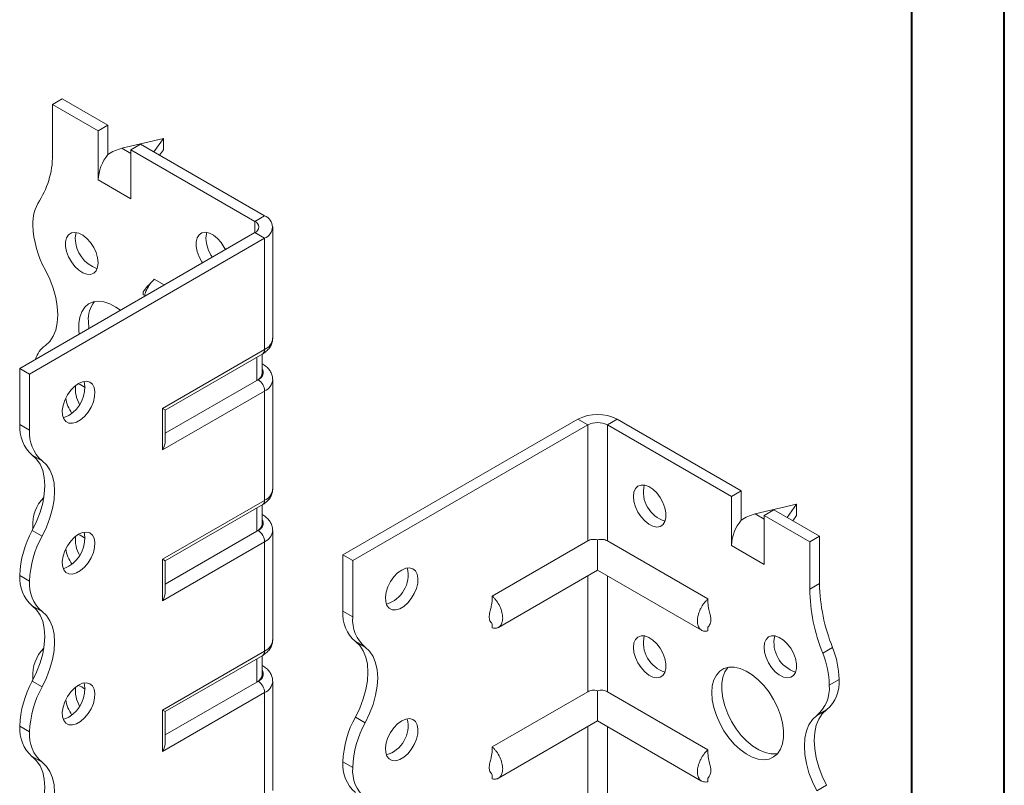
# Model space of a CAD drawing. Header units: millimetres. Extents: x 0 to 210, y 0 to 297.
# Tile 4 of 6: x 157 to 210, y 107 to 149. Entities that reach past the tile are written whole.
import ezdxf

# ---------------------------------------------------------------- set-up
doc = ezdxf.new("R2010")
doc.units = ezdxf.units.MM

msp = doc.modelspace()

# ---------------------------------------------------------------- linework, layer by layer
at = {"color": 7, "linetype": 'Continuous', "lineweight": 40}
for p, q in [((210.079, 0.215), (210.079, 297.215)), ((205.079, 5.215), (205.079, 292.215))]:
    msp.add_line(p, q, dxfattribs=at)
at = {"color": 7, "linetype": 'Continuous', "lineweight": 15}
for p, q in [((158.527, 144.124), (159.058, 144.431)), ((158.527, 144.124), (158.527, 141.561)), ((161.002, 142.696), (158.527, 144.124)), ((161.532, 143.002), (159.058, 144.431)), ((161.532, 143.002), (161.002, 142.696)), ((161.532, 141.409), (161.532, 143.002)), ((161.002, 140.042), (161.002, 142.696)), ((164.538, 142.287), (162.284, 141.752)), ((162.77, 141.675), (163.3, 141.981)), ((170.018, 138.103), (163.3, 141.981)), ((164.022, 141.565), (164.538, 142.287)), ((164.538, 142.287), (164.538, 141.675)), ((162.284, 141.752), (162.77, 141.471)), ((162.77, 139.021), (162.77, 141.675)), ((169.487, 137.797), (162.77, 141.675)), ((164.538, 141.675), (164.332, 141.386)), ((161.002, 140.042), (162.77, 139.021)), ((169.487, 137.797), (170.018, 138.103)), ((169.487, 137.797), (169.487, 137.185)), ((156.759, 129.837), (169.487, 137.185)), ((169.487, 137.185), (170.018, 136.879)), ((170.457, 131.469), (170.457, 137.491)), ((157.29, 129.531), (170.018, 136.879)), ((170.018, 130.857), (170.018, 136.879)), ((164.578, 134.351), (164.043, 134.66)), ((160.472, 132.387), (160.499, 131.996)), ((164.492, 127.667), (170.018, 130.857)), ((164.638, 127.582), (169.914, 130.628)), ((169.598, 129.186), (169.598, 130.446)), ((169.891, 129.594), (169.891, 130.615)), ((157.29, 129.531), (156.759, 129.837)), ((156.759, 126.796), (156.759, 129.837)), ((169.914, 130.065), (169.891, 130.078)), ((169.914, 130.065), (169.891, 130.076)), ((157.29, 126.49), (157.29, 129.531)), ((169.598, 129.186), (164.638, 126.322)), ((169.664, 129.224), (169.598, 129.186)), ((170.457, 123.304), (170.457, 129.224)), ((170.018, 128.611), (164.492, 125.421)), ((170.018, 122.691), (170.018, 128.611)), ((164.492, 125.421), (164.492, 127.667)), ((164.638, 125.914), (164.638, 127.582)), ((174.26, 119.734), (186.988, 127.082)), ((187.519, 126.776), (186.988, 127.082)), ((188.579, 126.776), (189.11, 127.082)), ((189.11, 127.082), (195.827, 123.204)), ((156.759, 126.796), (157.29, 126.49)), ((174.791, 119.428), (187.519, 126.776)), ((187.519, 126.776), (187.519, 120.495)), ((188.579, 120.495), (188.579, 126.776)), ((188.579, 126.776), (195.297, 122.898)), ((157.965, 124.838), (157.435, 125.144)), ((195.827, 123.204), (195.297, 122.898)), ((195.827, 121.611), (195.827, 123.204)), ((164.492, 119.501), (170.018, 122.691)), ((195.297, 120.244), (195.297, 122.898)), ((164.638, 119.417), (169.914, 122.463)), ((169.598, 121.02), (169.598, 122.28)), ((169.891, 121.428), (169.891, 122.449)), ((198.832, 122.489), (196.578, 121.954)), ((197.064, 121.877), (197.595, 122.184)), ((197.595, 122.184), (200.07, 120.755)), ((198.317, 121.767), (198.832, 122.489)), ((198.832, 122.489), (198.832, 121.877)), ((169.914, 121.9), (169.891, 121.913)), ((169.914, 121.9), (169.891, 121.911)), ((196.578, 121.954), (197.064, 121.673)), ((197.064, 119.224), (197.064, 121.877)), ((197.064, 121.877), (199.539, 120.449)), ((198.832, 121.877), (198.626, 121.588)), ((157.435, 121.061), (157.965, 120.755)), ((157.467, 121.261), (157.469, 121.126)), ((169.664, 121.058), (169.598, 121.02)), ((170.457, 115.138), (170.457, 121.058)), ((169.598, 121.02), (164.638, 118.157)), ((188.049, 120.55), (188.049, 118.912)), ((199.539, 120.449), (200.07, 120.755)), ((200.07, 120.755), (200.07, 118.191)), ((170.018, 120.446), (164.492, 117.256)), ((170.018, 114.526), (170.018, 120.446)), ((187.519, 120.495), (182.346, 117.509)), ((188.579, 120.495), (194.024, 117.352)), ((195.297, 120.244), (197.064, 119.224)), ((199.539, 120.449), (199.539, 117.885)), ((164.492, 117.256), (164.492, 119.501)), ((174.26, 119.734), (174.791, 119.428)), ((174.26, 116.693), (174.26, 119.734)), ((164.638, 117.749), (164.638, 119.417)), ((174.791, 116.387), (174.791, 119.428)), ((157.29, 118.324), (156.759, 118.63)), ((156.759, 118.63), (157.29, 118.324)), ((156.759, 118.63), (156.759, 118.63)), ((182.684, 115.815), (188.049, 118.912)), ((187.519, 118.606), (187.519, 112.33)), ((188.049, 118.912), (193.686, 115.658)), ((188.579, 112.33), (188.579, 118.606)), ((157.29, 118.324), (157.29, 118.324)), ((199.539, 117.885), (200.07, 118.191)), ((157.965, 116.673), (157.434, 116.979)), ((174.26, 116.693), (174.791, 116.387)), ((182.346, 116.002), (182.346, 115.781)), ((194.024, 115.84), (194.024, 115.624)), ((175.466, 114.735), (174.936, 115.041)), ((200.246, 114.421), (200.777, 114.727)), ((164.492, 111.336), (170.018, 114.526)), ((164.638, 111.251), (169.914, 114.297)), ((169.891, 113.263), (169.891, 114.284)), ((169.598, 112.855), (169.598, 114.115)), ((169.914, 113.734), (169.891, 113.747)), ((169.914, 113.734), (169.891, 113.745)), ((157.467, 113.096), (157.469, 112.961)), ((157.435, 112.896), (157.965, 112.59)), ((169.598, 112.855), (164.638, 109.991)), ((169.664, 112.893), (169.598, 112.855)), ((170.457, 106.973), (170.457, 112.893)), ((200.6, 112.692), (201.13, 112.998)), ((170.018, 112.281), (164.492, 109.09)), ((170.018, 106.361), (170.018, 112.281)), ((187.519, 112.33), (182.346, 109.344)), ((188.049, 112.384), (188.049, 110.747)), ((188.579, 112.33), (194.024, 109.187)), ((164.492, 109.09), (164.492, 111.336)), ((164.638, 109.583), (164.638, 111.251)), ((174.936, 110.958), (175.466, 110.652)), ((200.455, 111.346), (199.925, 111.04)), ((157.29, 110.159), (156.759, 110.465)), ((156.759, 110.464), (156.759, 110.465)), ((156.759, 110.464), (157.29, 110.158)), ((182.684, 107.649), (188.049, 110.747)), ((187.519, 110.44), (187.519, 104.164)), ((188.049, 110.747), (193.686, 107.492)), ((188.579, 104.164), (188.579, 110.44)), ((157.29, 110.158), (157.29, 110.159)), ((157.965, 108.507), (157.434, 108.814)), ((174.791, 108.221), (174.26, 108.527)), ((174.26, 108.527), (174.791, 108.22)), ((174.26, 108.527), (174.26, 108.527)), ((174.791, 108.22), (174.791, 108.221)), ((182.346, 107.837), (182.346, 107.616)), ((194.024, 107.674), (194.024, 107.458)), ((199.925, 106.957), (200.455, 107.263))]:
    msp.add_line(p, q, dxfattribs=at)
at = {"color": 7, "linetype": 'Continuous', "lineweight": 15, "flags": 128}
for points in [[(161.002, 135.551), (160.974, 135.821), (160.893, 136.106), (160.762, 136.388), (160.592, 136.65), (160.391, 136.874), (160.174, 137.048), (159.953, 137.159), (159.742, 137.202), (159.555, 137.173), (159.403, 137.074), (159.296, 136.911), (159.241, 136.695), (159.241, 136.44), (159.296, 136.16), (159.403, 135.874), (159.555, 135.6), (159.742, 135.355), (159.953, 135.154), (160.174, 135.011), (160.391, 134.933), (160.592, 134.926), (160.762, 134.991), (160.893, 135.122), (160.974, 135.313), (161.002, 135.551)], [(159.817, 137.195), (159.792, 137.115), (159.765, 136.878)], [(167.896, 136.266), (167.834, 136.389), (167.663, 136.65), (167.462, 136.875), (167.245, 137.049), (167.024, 137.16), (166.813, 137.203), (166.626, 137.174), (166.474, 137.075), (166.367, 136.912), (166.312, 136.696), (166.312, 136.44), (166.367, 136.161), (166.474, 135.875), (166.626, 135.601), (166.659, 135.552)], [(166.888, 137.195), (166.863, 137.116), (166.836, 136.878)], [(158.142, 131.078), (158.378, 131.295), (158.567, 131.576), (158.705, 131.913), (158.789, 132.301), (158.817, 132.73), (158.789, 133.191), (158.705, 133.676), (158.567, 134.172), (158.378, 134.671), (158.142, 135.161)], [(162.211, 132.984), (161.968, 133.154), (161.639, 133.328), (161.317, 133.434), (161.01, 133.469), (160.73, 133.431), (160.482, 133.322), (160.275, 133.146), (160.114, 132.906), (160.004, 132.61), (159.948, 132.267), (159.948, 131.886), (159.969, 131.69)], [(159.941, 129.021), (159.722, 128.862), (159.516, 128.649), (159.336, 128.395), (159.195, 128.116), (159.101, 127.83), (159.059, 127.555), (159.073, 127.307), (159.142, 127.104), (159.26, 126.956), (159.422, 126.874), (159.616, 126.863), (159.831, 126.923), (160.052, 127.051), (160.267, 127.239), (160.461, 127.474), (160.622, 127.742), (160.741, 128.027), (160.81, 128.31), (160.824, 128.573), (160.782, 128.801), (160.688, 128.978), (160.546, 129.093), (160.367, 129.14), (160.161, 129.115), (159.941, 129.021)], [(159.411, 127.285), (159.191, 127.191), (159.11, 127.173)], [(157.435, 125.144), (157.671, 124.927), (157.86, 124.647), (157.998, 124.309), (158.082, 123.922), (158.11, 123.493), (158.082, 123.031), (157.998, 122.547), (157.86, 122.05), (157.671, 121.551), (157.435, 121.061)], [(157.965, 120.755), (158.201, 121.245), (158.39, 121.744), (158.528, 122.241), (158.612, 122.725), (158.64, 123.187), (158.612, 123.616), (158.528, 124.003), (158.39, 124.34), (158.201, 124.621), (157.965, 124.838)], [(189.993, 122.897), (190.021, 123.135), (190.103, 123.326), (190.233, 123.458), (190.404, 123.522), (190.604, 123.516), (190.822, 123.438), (191.043, 123.294), (191.254, 123.093), (191.441, 122.848), (191.592, 122.574), (191.699, 122.288), (191.754, 122.009), (191.754, 121.753), (191.699, 121.537), (191.592, 121.374), (191.441, 121.275), (191.254, 121.246), (191.043, 121.289), (190.822, 121.4), (190.604, 121.574), (190.404, 121.799), (190.233, 122.06), (190.103, 122.343), (190.021, 122.628), (189.993, 122.897)], [(159.941, 120.855), (159.722, 120.696), (159.516, 120.483), (159.336, 120.229), (159.195, 119.951), (159.101, 119.665), (159.059, 119.389), (159.073, 119.142), (159.142, 118.938), (159.26, 118.791), (159.422, 118.709), (159.616, 118.698), (159.831, 118.758), (160.052, 118.886), (160.267, 119.073), (160.461, 119.309), (160.622, 119.577), (160.741, 119.862), (160.81, 120.144), (160.824, 120.408), (160.782, 120.635), (160.688, 120.812), (160.546, 120.928), (160.367, 120.975), (160.161, 120.95), (159.941, 120.855)], [(159.411, 119.12), (159.191, 119.025), (159.11, 119.007)], [(177.442, 118.918), (177.222, 118.759), (177.016, 118.545), (176.837, 118.292), (176.696, 118.013), (176.602, 117.727), (176.56, 117.452), (176.574, 117.204), (176.643, 117.001), (176.761, 116.853), (176.923, 116.771), (177.117, 116.76), (177.332, 116.82), (177.553, 116.948), (177.768, 117.136), (177.962, 117.371), (178.123, 117.639), (178.242, 117.924), (178.311, 118.207), (178.324, 118.47), (178.283, 118.698), (178.189, 118.875), (178.047, 118.99), (177.868, 119.037), (177.662, 119.012), (177.442, 118.918)], [(157.434, 116.979), (157.671, 116.762), (157.86, 116.481), (157.998, 116.144), (158.082, 115.757), (158.11, 115.327), (158.082, 114.866), (157.998, 114.381), (157.86, 113.885), (157.671, 113.386), (157.435, 112.896)], [(157.965, 112.59), (158.201, 113.08), (158.39, 113.578), (158.528, 114.075), (158.612, 114.56), (158.64, 115.021), (158.612, 115.45), (158.528, 115.838), (158.39, 116.175), (158.201, 116.456), (157.965, 116.673)], [(189.993, 114.732), (190.021, 114.97), (190.103, 115.161), (190.233, 115.292), (190.404, 115.357), (190.604, 115.35), (190.822, 115.272), (191.043, 115.129), (191.254, 114.928), (191.441, 114.683), (191.592, 114.409), (191.699, 114.123), (191.754, 113.843), (191.754, 113.588), (191.699, 113.372), (191.592, 113.209), (191.441, 113.11), (191.254, 113.081), (191.043, 113.123), (190.822, 113.235), (190.604, 113.409), (190.404, 113.633), (190.233, 113.895), (190.103, 114.177), (190.021, 114.462), (189.993, 114.732)], [(197.064, 114.733), (197.092, 114.97), (197.174, 115.161), (197.304, 115.293), (197.475, 115.358), (197.675, 115.351), (197.893, 115.273), (198.114, 115.129), (198.325, 114.929), (198.512, 114.684), (198.663, 114.409), (198.77, 114.124), (198.825, 113.844), (198.825, 113.588), (198.77, 113.372), (198.663, 113.21), (198.512, 113.111), (198.325, 113.082), (198.114, 113.124), (197.893, 113.236), (197.675, 113.409), (197.475, 113.634), (197.304, 113.896), (197.174, 114.178), (197.092, 114.463), (197.064, 114.733)], [(174.936, 110.958), (175.172, 111.448), (175.361, 111.947), (175.499, 112.444), (175.583, 112.928), (175.611, 113.39), (175.583, 113.819), (175.499, 114.206), (175.361, 114.544), (175.172, 114.824), (174.936, 115.041)], [(175.466, 110.652), (175.702, 111.142), (175.891, 111.641), (176.029, 112.138), (176.113, 112.622), (176.141, 113.083), (176.113, 113.513), (176.029, 113.9), (175.891, 114.237), (175.702, 114.518), (175.466, 114.735)], [(194.236, 112.283), (194.264, 112.646), (194.347, 112.967), (194.483, 113.235), (194.668, 113.444), (194.896, 113.587), (195.161, 113.661), (195.456, 113.662), (195.771, 113.592), (196.098, 113.451), (196.428, 113.245), (196.75, 112.979), (197.056, 112.66), (197.337, 112.298), (197.584, 111.903), (197.792, 111.488), (197.953, 111.062), (198.062, 110.64), (198.118, 110.232), (198.118, 109.851), (198.062, 109.508), (197.953, 109.212), (197.792, 108.973), (197.584, 108.796), (197.337, 108.687), (197.056, 108.65), (196.75, 108.684), (196.428, 108.79), (196.098, 108.964), (195.771, 109.202), (195.456, 109.495), (195.161, 109.837), (194.896, 110.216), (194.668, 110.623), (194.483, 111.045), (194.347, 111.471), (194.264, 111.887), (194.236, 112.283)], [(195.097, 113.65), (194.939, 113.414), (194.829, 113.118), (194.773, 112.775), (194.773, 112.394), (194.829, 111.987), (194.939, 111.564), (195.1, 111.139), (195.307, 110.723), (195.555, 110.328), (195.836, 109.967), (196.142, 109.648), (196.464, 109.382), (196.793, 109.175), (197.121, 109.035), (197.436, 108.964), (197.73, 108.966), (197.795, 108.976)], [(159.941, 112.69), (159.722, 112.531), (159.516, 112.318), (159.336, 112.064), (159.195, 111.785), (159.101, 111.499), (159.059, 111.224), (159.073, 110.977), (159.142, 110.773), (159.26, 110.625), (159.422, 110.543), (159.616, 110.532), (159.831, 110.593), (160.052, 110.72), (160.267, 110.908), (160.461, 111.143), (160.622, 111.412), (160.741, 111.696), (160.81, 111.979), (160.824, 112.242), (160.782, 112.47), (160.688, 112.647), (160.546, 112.762), (160.367, 112.809), (160.161, 112.785), (159.941, 112.69)], [(159.411, 110.955), (159.191, 110.86), (159.11, 110.842)], [(199.925, 106.957), (199.689, 107.447), (199.5, 107.946), (199.362, 108.442), (199.278, 108.927), (199.249, 109.388), (199.278, 109.817), (199.362, 110.205), (199.5, 110.542), (199.689, 110.823), (199.925, 111.04)], [(200.455, 111.346), (200.219, 111.129), (200.03, 110.849), (199.892, 110.511), (199.808, 110.124), (199.78, 109.695), (199.808, 109.233), (199.892, 108.748), (200.03, 108.252), (200.219, 107.753), (200.455, 107.263)], [(177.442, 110.752), (177.222, 110.593), (177.016, 110.38), (176.837, 110.126), (176.696, 109.848), (176.602, 109.562), (176.56, 109.286), (176.574, 109.039), (176.643, 108.835), (176.761, 108.688), (176.923, 108.606), (177.117, 108.595), (177.332, 108.655), (177.553, 108.783), (177.768, 108.97), (177.962, 109.206), (178.123, 109.474), (178.242, 109.759), (178.311, 110.041), (178.324, 110.305), (178.283, 110.532), (178.189, 110.709), (178.047, 110.825), (177.868, 110.872), (177.662, 110.847), (177.442, 110.752)], [(157.434, 108.814), (157.671, 108.596), (157.86, 108.316), (157.998, 107.979), (158.082, 107.591), (158.11, 107.162), (158.082, 106.7), (157.998, 106.216), (157.86, 105.719), (157.671, 105.221), (157.435, 104.731)], [(157.965, 104.424), (158.201, 104.914), (158.39, 105.413), (158.528, 105.91), (158.612, 106.394), (158.64, 106.856), (158.612, 107.285), (158.528, 107.672), (158.39, 108.01), (158.201, 108.29), (157.965, 108.507)]]:
    msp.add_lwpolyline(points, dxfattribs=at)
at = {"color": 7, "linetype": 'Continuous', "lineweight": 15}
for centre, radius, start, end in [((153.923, 141.372), 4.608, 327.7485, 2.3387), ((163.302, 139.936), 2.302, 140.2279, 177.3607), ((159.767, 137.685), 2.303, 147.7416, 182.2983), ((162.776, 137.757), 5.312, 181.7823, 209.2631), ((169.371, 137.491), 0.327, 290.7834, 69.2166), ((169.785, 137.491), 0.655, 290.7834, 69.2166), ((161.514, 136.89), 1.749, 180.3918, 251.1718), ((168.722, 136.96), 1.888, 182.4818, 215.715), ((162.03, 132.484), 1.562, 141.8665, 183.5594), ((169.706, 131.544), 0.754, 294.3747, 354.3052), ((159.081, 129.842), 1.553, 127.2348, 161.8283), ((169.773, 130.83), 0.246, 305.0133, 6.2988), ((169.391, 129.644), 0.503, 294.3747, 354.3052), ((169.515, 129.628), 0.431, 290.2669, 29.2057), ((158.526, 128.794), 1.749, 300.3923, 11.1766), ((169.25, 128.576), 0.768, 2.6055, 57.3945), ((169.721, 129.288), 0.738, 293.6751, 355.219), ((161.354, 128.705), 1.584, 172.4281, 211.2151), ((159.569, 127.942), 1.119, 49.5592, 71.8846), ((161.227, 128.54), 2.005, 188.8966, 214.6427), ((188.049, 125.035), 2.306, 62.6097, 117.3903), ((158.713, 126.631), 1.96, 175.1643, 229.312), ((159.243, 126.324), 1.96, 175.1643, 229.312), ((188.049, 125.752), 1.153, 62.6097, 117.3903), ((169.706, 123.379), 0.754, 294.3747, 354.3052), ((192.183, 123.141), 1.65, 166.6905, 253.3042), ((159.469, 121.418), 2.009, 134.7177, 184.4772), ((169.773, 122.664), 0.246, 305.0133, 6.2988), ((169.515, 121.463), 0.431, 290.2669, 29.2057), ((197.597, 120.138), 2.302, 140.2279, 177.3607), ((162.069, 118.465), 5.312, 150.7369, 178.2177), ((169.391, 121.478), 0.503, 294.3747, 354.3052), ((169.25, 120.411), 0.768, 2.6055, 57.3945), ((169.721, 121.122), 0.738, 293.6751, 355.219), ((162.599, 118.159), 5.312, 150.7369, 178.2177), ((158.526, 120.629), 1.749, 300.3923, 11.1766), ((161.354, 120.539), 1.584, 172.4281, 211.2151), ((159.569, 119.777), 1.119, 49.5592, 71.8846), ((161.227, 120.374), 2.005, 188.8966, 214.6427), ((176.137, 118.65), 1.65, 286.6961, 13.3093), ((158.711, 118.465), 1.959, 175.1625, 229.3233), ((159.241, 118.158), 1.959, 175.1625, 229.3233), ((209.296, 118.073), 9.758, 181.104, 201.9744), ((209.826, 118.379), 9.758, 181.104, 201.9744), ((176.214, 116.528), 1.96, 175.1643, 229.312), ((176.744, 116.221), 1.96, 175.1643, 229.312), ((192.183, 114.975), 1.65, 166.6905, 253.3042), ((199.254, 114.976), 1.65, 166.6905, 253.3042), ((159.469, 113.253), 2.009, 134.7177, 184.4772), ((169.706, 115.213), 0.754, 294.3747, 354.3052), ((196.25, 112.901), 4.881, 1.1352, 21.9715), ((169.773, 114.499), 0.246, 305.0133, 6.2988), ((195.72, 112.595), 4.881, 1.1352, 21.9715), ((169.391, 113.313), 0.503, 294.3747, 354.3052), ((169.515, 113.297), 0.431, 290.2669, 29.2057), ((162.069, 110.3), 5.312, 150.7369, 178.2177), ((162.599, 109.993), 5.312, 150.7369, 178.2177), ((158.526, 112.463), 1.749, 300.3923, 11.1766), ((161.354, 112.374), 1.584, 172.4281, 211.2151), ((159.569, 111.611), 1.119, 49.5592, 71.8846), ((169.25, 112.246), 0.768, 2.6055, 57.3945), ((169.721, 112.957), 0.738, 293.6751, 355.219), ((198.647, 112.527), 1.96, 310.688, 4.8357), ((199.177, 112.833), 1.96, 310.688, 4.8357), ((161.227, 112.209), 2.005, 188.8966, 214.6427), ((179.569, 108.362), 5.312, 150.7369, 178.2177), ((158.711, 110.299), 1.959, 175.1625, 229.3233), ((180.1, 108.056), 5.312, 150.7369, 178.2177), ((176.137, 110.485), 1.65, 286.6961, 13.3093), ((159.241, 109.993), 1.959, 175.1625, 229.3233), ((176.212, 108.361), 1.959, 175.1625, 229.3233), ((176.742, 108.055), 1.959, 175.1625, 229.3233)]:
    msp.add_arc(centre, radius, start, end, dxfattribs=at)
for centre, major_axis, ratio, start_param, end_param in [((162.284, 140.527), (1.39, 0.796), 0.717477, 1.181016, 1.704614), ((164.138, 127.871), (0.5, -0.289), 0.00007, 0.000041, 0.785439), ((164.138, 125.625), (0.354, 0.612), 0.577335, 4.71243, 5.497828), ((196.578, 120.729), (1.39, 0.796), 0.717477, 1.181016, 1.704614), ((164.138, 119.705), (0.5, -0.289), 0.00007, 0.000041, 0.785439), ((164.138, 117.46), (0.354, 0.612), 0.577335, 4.71243, 5.497828), ((164.138, 111.54), (0.5, -0.289), 0.00007, 0.000041, 0.785439), ((164.138, 109.295), (0.354, 0.612), 0.577335, 4.71243, 5.497828)]:
    msp.add_ellipse(centre, major_axis=major_axis, ratio=ratio, start_param=start_param, end_param=end_param, dxfattribs=at)
for points, knots in [([(163.895, 134.517), (163.856, 134.47), (163.765, 134.36), (163.624, 134.235), (163.521, 134.109), (163.473, 134.024), (163.453, 133.975), (163.444, 133.941), (163.437, 133.909), (163.435, 133.879), (163.436, 133.851), (163.441, 133.826), (163.447, 133.811), (163.453, 133.809), (163.456, 133.809)], [0, 0, 0, 0, 0.188459, 0.442396, 0.654057, 0.739658, 0.773076, 0.801841, 0.828617, 0.856601, 0.888626, 0.925867, 0.96442, 1, 1, 1, 1]), ([(164.043, 134.66), (163.987, 134.604), (163.848, 134.467), (163.667, 134.187), (163.544, 133.918), (163.522, 133.774), (163.517, 133.738)], [0, 0, 0, 0, 0.225912, 0.558443, 0.890983, 1, 1, 1, 1]), ([(169.914, 130.628), (169.962, 130.658), (170.085, 130.735), (170.246, 130.888), (170.376, 131.09), (170.45, 131.287), (170.449, 131.415), (170.448, 131.467)], [0, 0, 0, 0, 0.158954, 0.402981, 0.631771, 0.851773, 1, 1, 1, 1]), ([(170.449, 129.227), (170.451, 129.256), (170.459, 129.364), (170.402, 129.545), (170.289, 129.75), (170.126, 129.928), (169.986, 130.019), (169.914, 130.065)], [0, 0, 0, 0, 0.085325, 0.311794, 0.533755, 0.762164, 1, 1, 1, 1]), ([(169.914, 122.463), (169.962, 122.493), (170.085, 122.57), (170.246, 122.723), (170.376, 122.924), (170.45, 123.122), (170.449, 123.25), (170.448, 123.301)], [0, 0, 0, 0, 0.158954, 0.402981, 0.631771, 0.851773, 1, 1, 1, 1]), ([(170.449, 121.061), (170.451, 121.091), (170.459, 121.199), (170.402, 121.38), (170.289, 121.584), (170.126, 121.762), (169.986, 121.853), (169.914, 121.9)], [0, 0, 0, 0, 0.085325, 0.311794, 0.533755, 0.762164, 1, 1, 1, 1]), ([(188.049, 120.55), (188.003, 120.564), (187.954, 120.573), (187.859, 120.581), (187.812, 120.58), (187.674, 120.564), (187.59, 120.536), (187.519, 120.495)], [0, 0, 0, 0, 0.25, 0.25, 0.5, 0.5, 1, 1, 1, 1]), ([(188.579, 120.495), (188.544, 120.516), (188.505, 120.533), (188.422, 120.56), (188.378, 120.57), (188.286, 120.58), (188.239, 120.581), (188.144, 120.573), (188.095, 120.564), (188.049, 120.55)], [0, 0, 0, 0, 0.25, 0.25, 0.5, 0.5, 0.75, 0.75, 1, 1, 1, 1]), ([(182.346, 115.781), (182.386, 115.77), (182.426, 115.765), (182.503, 115.762), (182.54, 115.765), (182.608, 115.78), (182.641, 115.792), (182.701, 115.824), (182.73, 115.844), (182.78, 115.892), (182.802, 115.92), (182.841, 115.983), (182.858, 116.018), (182.885, 116.095), (182.895, 116.136), (182.908, 116.223), (182.912, 116.27), (182.912, 116.367), (182.908, 116.417), (182.895, 116.52), (182.885, 116.573), (182.845, 116.734), (182.806, 116.843), (182.704, 117.057), (182.644, 117.158), (182.539, 117.302), (182.503, 117.347), (182.426, 117.433), (182.386, 117.472), (182.346, 117.509)], [0, 0, 0, 0, 0.0625, 0.0625, 0.125, 0.125, 0.1875, 0.1875, 0.25, 0.25, 0.3125, 0.3125, 0.375, 0.375, 0.4375, 0.4375, 0.5, 0.5, 0.5625, 0.5625, 0.625, 0.625, 0.75, 0.75, 0.875, 0.875, 0.9375, 0.9375, 1, 1, 1, 1]), ([(194.024, 117.352), (193.984, 117.315), (193.944, 117.275), (193.868, 117.19), (193.831, 117.145), (193.762, 117.05), (193.73, 117.001), (193.669, 116.899), (193.641, 116.846), (193.59, 116.74), (193.568, 116.687), (193.529, 116.579), (193.512, 116.524), (193.485, 116.417), (193.475, 116.364), (193.462, 116.261), (193.458, 116.21), (193.458, 116.065), (193.472, 115.976), (193.525, 115.823), (193.564, 115.76), (193.666, 115.663), (193.726, 115.631), (193.83, 115.608), (193.867, 115.605), (193.944, 115.608), (193.984, 115.613), (194.024, 115.624)], [0, 0, 0, 0, 0.0625, 0.0625, 0.125, 0.125, 0.1875, 0.1875, 0.25, 0.25, 0.3125, 0.3125, 0.375, 0.375, 0.4375, 0.4375, 0.5, 0.5, 0.625, 0.625, 0.75, 0.75, 0.875, 0.875, 0.9375, 0.9375, 1, 1, 1, 1]), ([(182.346, 117.305), (182.333, 117.188), (182.31, 116.989), (182.24, 116.75), (182.199, 116.571), (182.177, 116.419), (182.182, 116.288), (182.206, 116.2), (182.243, 116.119), (182.311, 116.056), (182.334, 116.01), (182.346, 115.985)], [0, 0, 0, 0, 0.183845, 0.312711, 0.387766, 0.468607, 0.561014, 0.614242, 0.675479, 0.825899, 1, 1, 1, 1]), ([(194.029, 115.83), (194.032, 115.83), (194.038, 115.831), (194.086, 115.89), (194.148, 115.995), (194.189, 116.123), (194.191, 116.295), (194.149, 116.521), (194.065, 116.802), (194.038, 117.026), (194.024, 117.148)], [0, 0, 0, 0, 0.082719, 0.205131, 0.329338, 0.43478, 0.526561, 0.636523, 0.801685, 1, 1, 1, 1]), ([(169.914, 114.297), (169.962, 114.327), (170.085, 114.404), (170.246, 114.557), (170.376, 114.759), (170.45, 114.956), (170.449, 115.084), (170.448, 115.136)], [0, 0, 0, 0, 0.158954, 0.402981, 0.631771, 0.851773, 1, 1, 1, 1]), ([(170.449, 112.896), (170.451, 112.925), (170.459, 113.033), (170.402, 113.214), (170.289, 113.419), (170.126, 113.597), (169.986, 113.688), (169.914, 113.734)], [0, 0, 0, 0, 0.085325, 0.311794, 0.533755, 0.762164, 1, 1, 1, 1]), ([(188.049, 112.384), (188.003, 112.398), (187.954, 112.408), (187.859, 112.416), (187.812, 112.415), (187.674, 112.399), (187.59, 112.371), (187.519, 112.33)], [0, 0, 0, 0, 0.25, 0.25, 0.5, 0.5, 1, 1, 1, 1]), ([(188.579, 112.33), (188.544, 112.35), (188.505, 112.367), (188.422, 112.394), (188.378, 112.404), (188.241, 112.42), (188.143, 112.413), (188.049, 112.384)], [0, 0, 0, 0, 0.25, 0.25, 0.5, 0.5, 1, 1, 1, 1]), ([(182.346, 107.616), (182.386, 107.605), (182.426, 107.6), (182.503, 107.597), (182.54, 107.6), (182.608, 107.615), (182.641, 107.626), (182.701, 107.658), (182.73, 107.679), (182.78, 107.727), (182.802, 107.755), (182.841, 107.817), (182.858, 107.853), (182.885, 107.929), (182.895, 107.97), (182.908, 108.058), (182.912, 108.105), (182.912, 108.202), (182.908, 108.252), (182.895, 108.354), (182.885, 108.408), (182.845, 108.569), (182.806, 108.677), (182.704, 108.891), (182.644, 108.993), (182.539, 109.136), (182.503, 109.182), (182.426, 109.267), (182.386, 109.307), (182.346, 109.344)], [0, 0, 0, 0, 0.0625, 0.0625, 0.125, 0.125, 0.1875, 0.1875, 0.25, 0.25, 0.3125, 0.3125, 0.375, 0.375, 0.4375, 0.4375, 0.5, 0.5, 0.5625, 0.5625, 0.625, 0.625, 0.75, 0.75, 0.875, 0.875, 0.9375, 0.9375, 1, 1, 1, 1]), ([(182.346, 109.14), (182.333, 109.023), (182.31, 108.824), (182.24, 108.584), (182.199, 108.406), (182.177, 108.254), (182.182, 108.123), (182.206, 108.034), (182.243, 107.954), (182.311, 107.89), (182.334, 107.844), (182.346, 107.819)], [0, 0, 0, 0, 0.183845, 0.312711, 0.387766, 0.468607, 0.561014, 0.614242, 0.675479, 0.825899, 1, 1, 1, 1]), ([(194.024, 109.187), (193.984, 109.149), (193.944, 109.11), (193.868, 109.025), (193.831, 108.979), (193.762, 108.885), (193.73, 108.836), (193.669, 108.734), (193.641, 108.681), (193.59, 108.575), (193.568, 108.521), (193.529, 108.413), (193.512, 108.358), (193.485, 108.251), (193.475, 108.199), (193.462, 108.096), (193.458, 108.045), (193.458, 107.899), (193.472, 107.811), (193.525, 107.658), (193.564, 107.594), (193.666, 107.497), (193.726, 107.465), (193.83, 107.443), (193.867, 107.44), (193.944, 107.442), (193.984, 107.448), (194.024, 107.458)], [0, 0, 0, 0, 0.0625, 0.0625, 0.125, 0.125, 0.1875, 0.1875, 0.25, 0.25, 0.3125, 0.3125, 0.375, 0.375, 0.4375, 0.4375, 0.5, 0.5, 0.625, 0.625, 0.75, 0.75, 0.875, 0.875, 0.9375, 0.9375, 1, 1, 1, 1]), ([(194.029, 107.665), (194.032, 107.665), (194.038, 107.665), (194.086, 107.725), (194.148, 107.83), (194.189, 107.958), (194.191, 108.129), (194.149, 108.355), (194.065, 108.637), (194.038, 108.861), (194.024, 108.983)], [0, 0, 0, 0, 0.082719, 0.205131, 0.329338, 0.43478, 0.526561, 0.636523, 0.801685, 1, 1, 1, 1])]:
    msp.add_open_spline(points, degree=3, knots=knots, dxfattribs=at)
for points in [[(182.346, 117.509), (182.346, 117.441), (182.346, 117.373), (182.346, 117.305)], [(194.024, 117.352), (194.024, 117.284), (194.024, 117.216), (194.024, 117.148)], [(182.346, 109.344), (182.346, 109.276), (182.346, 109.208), (182.346, 109.14)], [(194.024, 109.187), (194.024, 109.119), (194.024, 109.051), (194.024, 108.983)]]:
    msp.add_open_spline(points, degree=3, dxfattribs=at)

doc.saveas('drawing.dxf')
